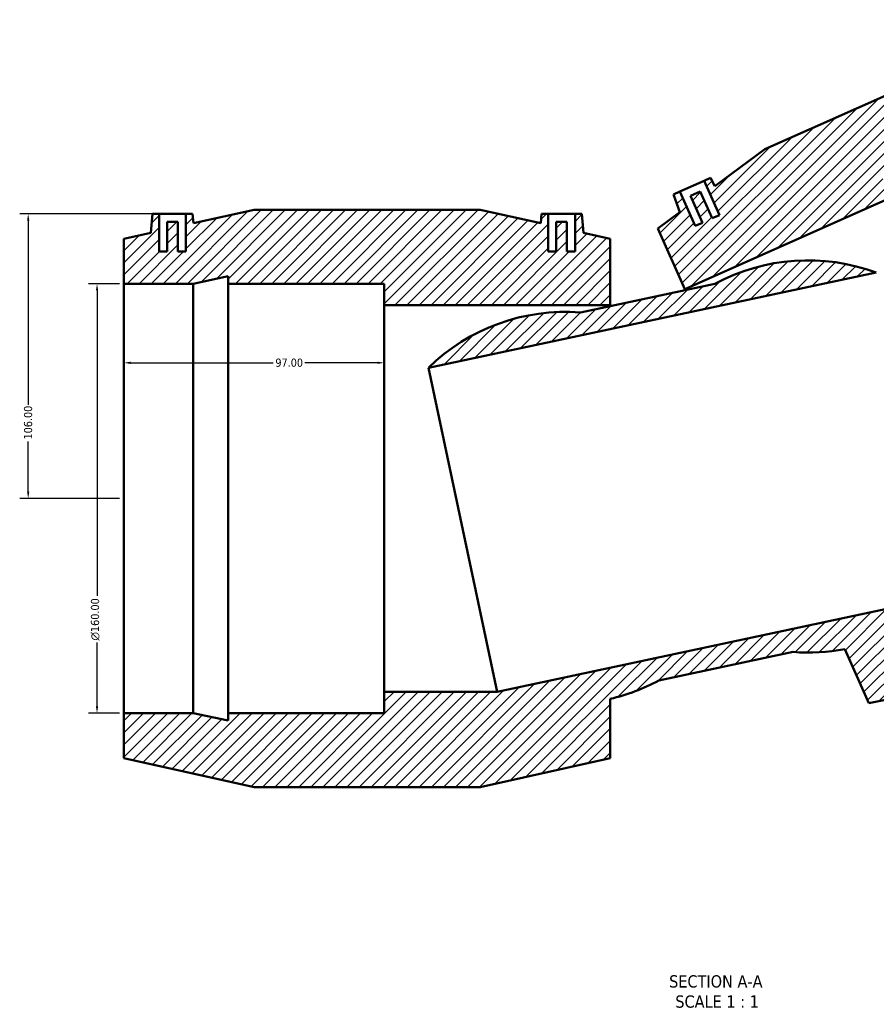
# Model space of a CAD drawing. Header units: millimetres. Extents: x -114 to 1615, y -786 to 1133.
# Tile 1 of 7: x 363 to 682, y -786 to -419. Entities that reach past the tile are written whole.
import ezdxf

# ---------------------------------------------------------------- set-up
doc = ezdxf.new("R2010")
doc.units = ezdxf.units.MM
for name, color, linetype, lineweight in [('Dimension (ANSI)', 7, 'Continuous', 25), ('Hatch (ANSI)', 7, 'Continuous', 18), ('Symbol (ANSI)', 7, 'Continuous', 25), ('Visible (ANSI)', 7, 'Continuous', 50)]:
    doc.layers.add(name, color=color, linetype=linetype, lineweight=lineweight)
doc.styles.add('Label Text (ANSI)', font='tahoma.ttf')
doc.styles.add('Note Text (ANSI)', font='tahoma.ttf')
doc.dimstyles.new('Default - mm (ANSI)', dxfattribs={"dimtxt": 3.048, "dimasz": 2.5, "dimexe": 3.175, "dimexo": 1.6002, "dimgap": 0.8, "dimtad": 0, "dimtoh": 1, "dimrnd": 1e-08, "dimzin": 4, "dimdsep": 46, "dimtxsty": 'Note Text (ANSI)', "dimcen": 0.09, "dimdle": 10, "dimclrd": 256, "dimclre": 256, "dimclrt": 256, "dimadec": 1, "dimazin": 1, "dimtfac": 1, "dimtofl": 0, "dimtmove": 0, "dimatfit": 3, "dimfxl": 1, "dimtolj": 1, "dimtzin": 4, "dimlwd": -1, "dimlwe": -1, "dimarcsym": 0})

# ---------------------------------------------------------------- blocks, each defined once
blk = doc.blocks.new('*D8')
at = {"layer": 'Defpoints', "color": 0, "transparency": 16777216}
for p in [(414.74, -491.64), (365.98, -597.64), (401.62, -597.64)]:
    blk.add_point(p, dxfattribs=at)
at = {"layer": 'Dimension (ANSI)', "transparency": 16777216}
for p, q in [((413.14, -491.64), (362.81, -491.64)), ((365.98, -494.14), (365.98, -562.8)), ((365.98, -595.14), (365.98, -576.48)), ((400.02, -597.64), (362.81, -597.64))]:
    blk.add_line(p, q, dxfattribs=at)
for points in [[(365.57, -494.14), (366.4, -494.14), (365.98, -491.64)], [(365.57, -595.14), (366.4, -595.14), (365.98, -597.64)]]:
    blk.add_solid(points, dxfattribs=at)
at = {"layer": 'Dimension (ANSI)', "color": 230, "true_color": 0xff0080, "transparency": 16777216, "insert": (364.4, -575.68), "char_height": 3.048, "attachment_point": 1, "rotation": 90, "style": 'Note Text (ANSI)'}
blk.add_mtext('\\A1;106.00', dxfattribs=at)
blk = doc.blocks.new('*D9')
at = {"layer": 'Defpoints', "color": 0, "transparency": 16777216}
for p in [(498.62, -547.11), (401.62, -597.64), (498.62, -597.64)]:
    blk.add_point(p, dxfattribs=at)
at = {"layer": 'Dimension (ANSI)', "transparency": 16777216}
for p, q in [((404.12, -547.11), (457.27, -547.11)), ((496.12, -547.11), (468.98, -547.11))]:
    blk.add_line(p, q, dxfattribs=at)
for points in [[(404.12, -546.7), (404.12, -547.53), (401.62, -547.11)], [(496.12, -546.7), (496.12, -547.53), (498.62, -547.11)]]:
    blk.add_solid(points, dxfattribs=at)
at = {"layer": 'Dimension (ANSI)', "color": 230, "true_color": 0xff0080, "transparency": 16777216, "insert": (458.07, -545.53), "char_height": 3.048, "attachment_point": 1, "style": 'Note Text (ANSI)'}
blk.add_mtext('\\A1;97.00', dxfattribs=at)
blk = doc.blocks.new('*D10')
at = {"layer": 'Defpoints', "color": 0, "transparency": 16777216}
for p in [(401.62, -517.64), (391.62, -677.64), (401.62, -677.64)]:
    blk.add_point(p, dxfattribs=at)
at = {"layer": 'Dimension (ANSI)', "transparency": 16777216}
for p, q in [((400.02, -517.64), (388.45, -517.64)), ((391.62, -520.14), (391.62, -633.92)), ((391.62, -675.14), (391.62, -651.36)), ((400.02, -677.64), (388.45, -677.64))]:
    blk.add_line(p, q, dxfattribs=at)
for points in [[(391.21, -520.14), (392.04, -520.14), (391.62, -517.64)], [(391.21, -675.14), (392.04, -675.14), (391.62, -677.64)]]:
    blk.add_solid(points, dxfattribs=at)
at = {"layer": 'Dimension (ANSI)', "color": 230, "true_color": 0xff0080, "transparency": 16777216, "insert": (389.33, -650.56), "char_height": 3.048, "attachment_point": 1, "rotation": 90, "style": 'Note Text (ANSI)'}
blk.add_mtext('\\A1;\\fAIGDT|b0|i0;\\H3.0480;\\ln\\fTahoma|b0|i0;\\H3.0480;160.00', dxfattribs=at)

msp = doc.modelspace()

# ---------------------------------------------------------------- hatches: boundary and pattern name
at = {"layer": 'Hatch (ANSI)'}
h = msp.add_hatch(dxfattribs=at)
h.set_pattern_fill('ANSI31', color=256, scale=25.4, style=0)
h.set_pattern_definition([(45, (0, 0), (-2.245064, 2.245064), [])])
edge = h.paths.add_edge_path()
edge.add_ellipse((566.19, -601.176), major_axis=(5.539, 72.837), ratio=1, start_angle=0, end_angle=48.75202)
edge.add_line((515.079, -548.989), (681.939, -513.522))
edge.add_ellipse((656.473, -581.986), major_axis=(25.466, 68.464), ratio=1, start_angle=0, end_angle=48.75202)
edge.add_line((621.787, -517.699), (571.729, -528.339))
h.paths.add_polyline_path([(534.324, -490.141), (450.124, -490.141), (427.551, -495.144), (427.244, -491.641), (424.744, -491.641), (424.744, -505.641), (421.744, -505.641), (421.744, -494.641), (417.744, -494.641), (417.744, -505.641), (414.744, -505.641), (414.744, -491.641), (412.244, -491.641), (411.629, -498.673), (401.624, -500.891), (401.624, -517.641), (427.491, -517.641), (440.424, -514.891), (440.424, -517.641), (498.624, -517.641), (498.624, -525.641), (582.824, -525.641), (582.824, -500.891), (572.819, -498.673), (572.204, -491.641), (569.704, -491.641), (569.704, -505.641), (566.704, -505.641), (566.704, -494.641), (562.704, -494.641), (562.704, -505.641), (559.704, -505.641), (559.704, -491.641), (557.204, -491.641), (556.898, -495.144)])
h.paths.add_polyline_path([(717.342, -433.342), (640.422, -467.589), (621.835, -481.341), (620.13, -478.265), (617.846, -479.282), (623.54, -492.072), (620.8, -493.292), (616.326, -483.243), (612.671, -484.87), (617.145, -494.919), (614.405, -496.139), (608.71, -483.349), (606.427, -484.366), (608.725, -491.041), (600.487, -497.136), (610.554, -519.746), (687.474, -485.499), (684.22, -478.191), (737.389, -454.519), (736.271, -452.007), (749.204, -449.258), (772.834, -438.737), (766.022, -423.435), (755.98, -425.479), (752.557, -419.305), (750.273, -420.322), (755.968, -433.111), (753.227, -434.331), (748.753, -424.282), (745.099, -425.909), (749.573, -435.958), (746.832, -437.179), (741.138, -424.389), (738.854, -425.406), (739.999, -428.731)])
edge = h.paths.add_edge_path()
edge.add_line((727.87, -664.001), (804.791, -629.754))
edge.add_line((804.791, -629.754), (844.725, -600.207))
edge.add_line((844.725, -600.207), (837.912, -584.905))
edge.add_line((837.912, -584.905), (814.282, -595.426))
edge.add_line((814.282, -595.426), (803.585, -603.197))
edge.add_line((803.585, -603.197), (802.467, -600.686))
edge.add_line((802.467, -600.686), (749.298, -624.358))
edge.add_line((749.298, -624.358), (746.044, -617.05))
edge.add_line((746.044, -617.05), (707.584, -634.173))
edge.add_line((707.584, -634.173), (540.724, -669.641))
edge.add_line((540.724, -669.641), (498.624, -669.641))
edge.add_line((498.624, -669.641), (498.624, -677.641))
edge.add_line((498.624, -677.641), (440.424, -677.641))
edge.add_line((440.424, -677.641), (440.424, -680.39))
edge.add_line((440.424, -680.39), (427.491, -677.641))
edge.add_line((427.491, -677.641), (401.624, -677.641))
edge.add_line((401.624, -677.641), (401.624, -694.391))
edge.add_line((401.624, -694.391), (450.124, -705.141))
edge.add_line((450.124, -705.141), (534.324, -705.141))
edge.add_line((534.324, -705.141), (582.824, -694.391))
edge.add_line((582.824, -694.391), (582.824, -672.304))
edge.add_ellipse((566.19, -601.176), major_axis=(16.634, -71.128), ratio=1, start_angle=0, end_angle=15.1862)
edge.add_line((600.876, -665.463), (650.934, -654.823))
edge.add_ellipse((656.473, -581.986), major_axis=(-5.539, -72.837), ratio=1, start_angle=0, end_angle=15.1862)
edge.add_line((670.207, -653.73), (679.191, -673.907))
edge.add_line((679.191, -673.907), (727.87, -664.001))

# ---------------------------------------------------------------- linework, layer by layer
at = {"layer": 'Visible (ANSI)'}
for p, q in [((717.342, -433.342), (640.422, -467.589)), ((640.422, -467.589), (621.835, -481.341)), ((608.71, -483.349), (617.846, -479.282)), ((620.13, -478.265), (617.846, -479.282)), ((617.846, -479.282), (623.54, -492.072)), ((621.835, -481.341), (620.13, -478.265)), ((608.71, -483.349), (606.427, -484.366)), ((614.405, -496.139), (608.71, -483.349)), ((616.326, -483.243), (612.671, -484.87)), ((620.8, -493.292), (616.326, -483.243)), ((606.427, -484.366), (608.725, -491.041)), ((610.554, -519.746), (687.474, -485.499)), ((612.671, -484.87), (617.145, -494.919)), ((450.124, -490.141), (427.551, -495.144)), ((534.324, -490.141), (450.124, -490.141)), ((556.898, -495.144), (534.324, -490.141)), ((608.725, -491.041), (600.487, -497.136)), ((412.244, -491.641), (411.629, -498.673)), ((414.744, -491.641), (412.244, -491.641)), ((414.744, -505.641), (414.744, -491.641)), ((414.744, -491.641), (424.744, -491.641)), ((421.744, -494.641), (417.744, -494.641)), ((417.744, -494.641), (417.744, -505.641)), ((421.744, -505.641), (421.744, -494.641)), ((427.244, -491.641), (424.744, -491.641)), ((424.744, -491.641), (424.744, -505.641)), ((427.551, -495.144), (427.244, -491.641)), ((557.204, -491.641), (556.898, -495.144)), ((559.704, -491.641), (557.204, -491.641)), ((559.704, -505.641), (559.704, -491.641)), ((559.704, -491.641), (569.704, -491.641)), ((566.704, -494.641), (562.704, -494.641)), ((562.704, -494.641), (562.704, -505.641)), ((566.704, -505.641), (566.704, -494.641)), ((572.204, -491.641), (569.704, -491.641)), ((569.704, -491.641), (569.704, -505.641)), ((572.819, -498.673), (572.204, -491.641)), ((617.145, -494.919), (614.405, -496.139)), ((623.54, -492.072), (620.8, -493.292)), ((411.629, -498.673), (401.624, -500.891)), ((582.824, -500.891), (572.819, -498.673)), ((600.487, -497.136), (610.554, -519.746)), ((401.624, -500.891), (401.624, -517.641)), ((582.824, -525.641), (582.824, -500.891)), ((417.744, -505.641), (414.744, -505.641)), ((424.744, -505.641), (421.744, -505.641)), ((562.704, -505.641), (559.704, -505.641)), ((569.704, -505.641), (566.704, -505.641)), ((427.491, -517.641), (440.424, -514.891)), ((440.424, -514.891), (440.424, -517.641)), ((515.079, -548.989), (681.939, -513.522)), ((401.624, -517.641), (427.491, -517.641)), ((401.624, -677.641), (401.624, -517.641)), ((427.491, -677.641), (427.491, -517.641)), ((440.424, -517.641), (498.624, -517.641)), ((440.424, -677.641), (440.424, -517.641)), ((498.624, -517.641), (498.624, -525.641)), ((621.787, -517.699), (571.729, -528.339)), ((610.692, -520.057), (610.554, -519.746)), ((498.624, -525.641), (582.824, -525.641)), ((498.624, -669.641), (498.624, -525.641)), ((582.824, -525.981), (582.824, -525.641)), ((515.079, -548.989), (540.724, -669.641)), ((707.584, -634.173), (540.724, -669.641)), ((600.876, -665.463), (650.934, -654.823)), ((670.207, -653.73), (679.191, -673.907)), ((679.191, -673.907), (727.87, -664.001)), ((540.724, -669.641), (498.624, -669.641)), ((498.624, -669.641), (498.624, -677.641)), ((582.824, -694.391), (582.824, -672.304)), ((427.491, -677.641), (401.624, -677.641)), ((401.624, -677.641), (401.624, -694.391)), ((440.424, -680.39), (427.491, -677.641)), ((498.624, -677.641), (440.424, -677.641)), ((440.424, -677.641), (440.424, -680.39)), ((401.624, -694.391), (450.124, -705.141)), ((534.324, -705.141), (582.824, -694.391)), ((450.124, -705.141), (534.324, -705.141))]:
    msp.add_line(p, q, dxfattribs=at)
for centre, start, end in [((656.473, -581.986), 69.59678, 118.34881), ((566.19, -601.176), 85.65119, 134.40322), ((656.473, -581.986), 265.65119, 280.83739), ((566.19, -601.176), 283.16261, 298.34881)]:
    msp.add_arc(centre, 73.047, start, end, dxfattribs=at)

# ---------------------------------------------------------------- texts
at = {"layer": 'Symbol (ANSI)', "char_height": 4.572, "attachment_point": 7, "style": 'Label Text (ANSI)'}
for s, insert in [('SECTION A-A', (604.75, -779.909)), ('SCALE 1 : 1', (607.07, -787.422))]:
    msp.add_mtext(s, dxfattribs=dict(at, insert=insert))

# ---------------------------------------------------------------- dimensions: what is measured, and where the dimension line sits
at = {"layer": 'Dimension (ANSI)'}
for base, p1, p2, angle, override, picture, middle in [((365.984, -597.641), (414.744, -491.641), (401.624, -597.641), 90, {"dimtoh": 0, "dimdec": 2, "dimtp": 0, "dimtm": 0, "dimtdec": 2, "dimatfit": 1}, '*D8', (365.984, -569.641)), ((498.624, -547.112), (401.624, -597.641), (498.624, -597.641), 180, {"dimtoh": 0, "dimdec": 2, "dimse1": 1, "dimse2": 1, "dimtp": 0, "dimtm": 0, "dimtdec": 2, "dimatfit": 1}, '*D9', (463.124, -547.112))]:
    dim = msp.add_linear_dim(base=base, p1=p1, p2=p2, angle=angle, dimstyle='Default - mm (ANSI)', override=override, dxfattribs=at)
    dim.commit()
    dim.dimension.update_dxf_attribs({"geometry": picture, "text_midpoint": middle, "dimtype": 160})
dim = msp.add_linear_dim(base=(391.624, -677.641), p1=(401.624, -517.641), p2=(401.624, -677.641), angle=90, text='\\fAIGDT|b0|i0;\\H3.0480;\\ln\\fTahoma|b0|i0;\\H3.0480;<>', dimstyle='Default - mm (ANSI)', override={"dimtoh": 0, "dimdec": 2, "dimtp": 0, "dimtm": 0, "dimtdec": 2, "dimatfit": 1}, dxfattribs=at)
dim.commit()
dim.dimension.update_dxf_attribs({"geometry": '*D10', "text_midpoint": (391.624, -642.641), "dimtype": 160})

doc.saveas('drawing.dxf')
